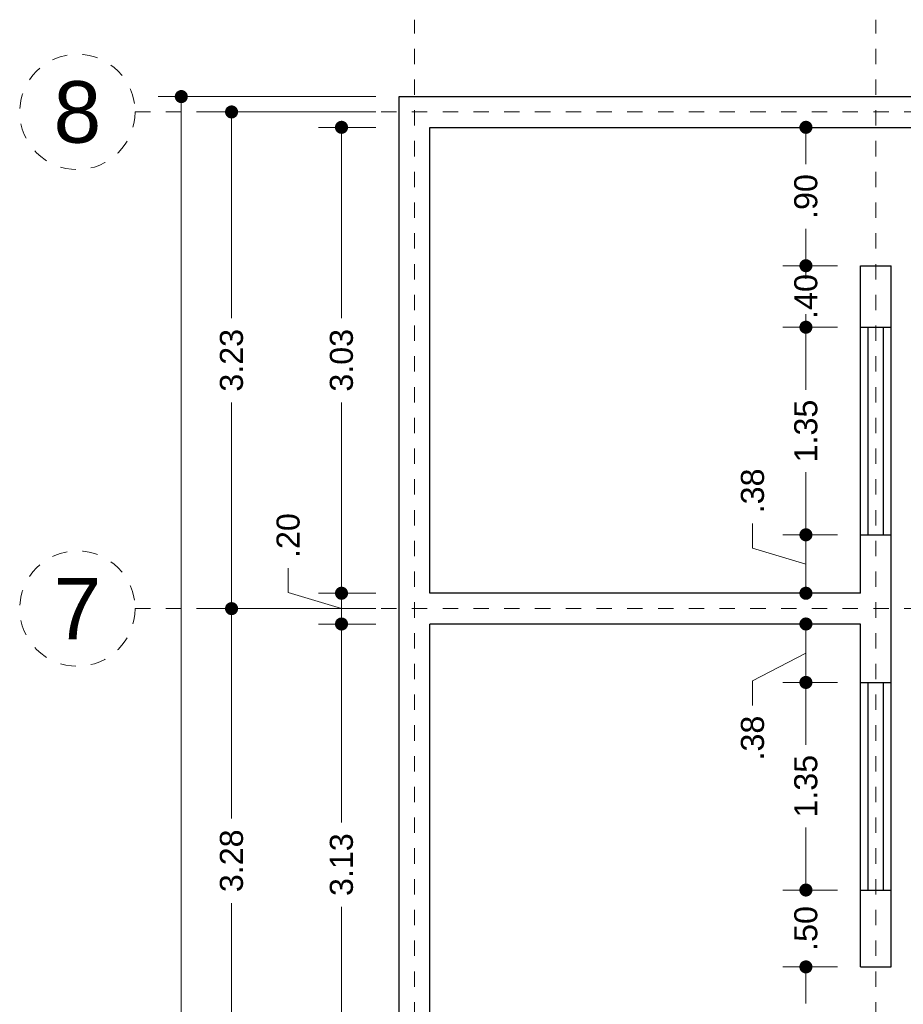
# Model space of a CAD drawing. Header units: millimetres. Extents: x -2.5 to 8.1, y -2.1 to 22.1.
# Tile 5 of 6: x -2.5 to 3.3, y 15.6 to 22. Entities that reach past the tile are written whole.
import ezdxf
from ezdxf.enums import TextEntityAlignment as Align

# ---------------------------------------------------------------- set-up
doc = ezdxf.new("R2010")
doc.units = ezdxf.units.MM
doc.header["$LTSCALE"] = 0.001
doc.linetypes.add('CENTER2', pattern=[28.575, 19.05, -3.175, 3.175, -3.175])
for name, color, linetype, lineweight in [('Cotas', 7, 'Continuous', 18), ('Ejes', 7, 'CENTER2', 5), ('Muros', 7, 'Continuous', 30), ('Ventanas', 250, 'Continuous', 25)]:
    doc.layers.add(name, color=color, linetype=linetype, lineweight=lineweight)
doc.styles.get("Standard").update_dxf_attribs({"font": 'arial.ttf'})
doc.dimstyles.new('1-100', dxfattribs={"dimscale": 100, "dimtxt": 0.0015, "dimasz": 0.00085, "dimexe": 0.0015, "dimexo": 0.0015, "dimgap": 0.0008, "dimtad": 0, "dimzin": 4, "dimdsep": 46, "dimtxsty": 'Standard', "dimblk": 'DOT', "dimcen": 0.0009, "dimclrd": 256, "dimclre": 256, "dimclrt": 256, "dimadec": 0, "dimazin": 0, "dimtfac": 1, "dimtofl": 0, "dimtmove": 1, "dimatfit": 2, "dimfxl": 0.0015, "dimtfill": 1, "dimtolj": 1, "dimtzin": 4, "dimlwd": -1, "dimlwe": -1, "dimarcsym": 0})

# ---------------------------------------------------------------- blocks, each defined once
blk = doc.blocks.new('_DOT')
at = {"color": 0, "linetype": 'ByBlock'}
blk.add_line((-0.5, 0), (-1, 0), dxfattribs=at)
at = {"color": 0, "linetype": 'ByBlock', "const_width": 0.5}
blk.add_lwpolyline([(-0.25, 0, 1), (0.25, 0, 1)], format="xyb", close=True, dxfattribs=at)
blk = doc.blocks.new('*D11')
at = {"layer": 'Cotas', "transparency": 16777216}
for p, q in [((-0.15, 21.4799), (-1.5657, 21.4799)), ((-1.4157, 21.3949), (-1.4157, 11.1448)), ((-1.4157, 0.2549), (-1.4157, 10.505)), ((-0.15, 0.1699), (-1.5657, 0.1699))]:
    blk.add_line(p, q, dxfattribs=at)
at = {"layer": 'Defpoints', "color": 0, "transparency": 16777216}
for p in [(-1.4157, 21.4799), (0, 21.4799), (0, 0.1699)]:
    blk.add_point(p, dxfattribs=at)
at = {"layer": 'Cotas', "transparency": 16777216, "xscale": 0.08499999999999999, "yscale": 0.08499999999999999, "zscale": 0.08499999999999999}
for p, rotation in [((-1.4157, 21.4799), 90), ((-1.4157, 0.1699), 270)]:
    blk.add_blockref('_DOT', p, dxfattribs=dict(at, rotation=rotation))
at = {"layer": 'Cotas', "transparency": 16777216, "insert": (-1.4157, 10.8249), "char_height": 0.15, "attachment_point": 5, "rotation": 90, "bg_fill": 3, "box_fill_scale": 1.1, "bg_fill_color": 256, "bg_fill_true_color": 13158600, "bg_fill_transparency": 0}
blk.add_mtext('\\A1;21.31', dxfattribs=at)
blk = doc.blocks.new('*D17')
at = {"layer": 'Cotas', "transparency": 16777216}
for p, q in [((-0.15, 18.1499), (-1.2389, 18.1499)), ((-1.0889, 18.0649), (-1.0889, 16.7848)), ((-1.0889, 14.9549), (-1.0889, 16.235)), ((-0.15, 14.8699), (-1.2389, 14.8699))]:
    blk.add_line(p, q, dxfattribs=at)
at = {"layer": 'Defpoints', "color": 0, "transparency": 16777216}
for p in [(-1.0889, 18.1499), (0, 18.1499), (0, 14.8699)]:
    blk.add_point(p, dxfattribs=at)
at = {"layer": 'Cotas', "transparency": 16777216, "xscale": 0.08499999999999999, "yscale": 0.08499999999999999, "zscale": 0.08499999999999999}
for p, rotation in [((-1.0889, 18.1499), 90), ((-1.0889, 14.8699), 270)]:
    blk.add_blockref('_DOT', p, dxfattribs=dict(at, rotation=rotation))
at = {"layer": 'Cotas', "transparency": 16777216, "insert": (-1.0889, 16.5099), "char_height": 0.15, "attachment_point": 5, "rotation": 90, "bg_fill": 3, "box_fill_scale": 1.1, "bg_fill_color": 256, "bg_fill_true_color": 13158600, "bg_fill_transparency": 0}
blk.add_mtext('\\A1;3.28', dxfattribs=at)
blk = doc.blocks.new('*D18')
at = {"layer": 'Cotas', "transparency": 16777216}
for p, q in [((-0.15, 21.3799), (-1.2389, 21.3799)), ((-1.0889, 21.2949), (-1.0889, 20.0397)), ((-1.0889, 18.2349), (-1.0889, 19.4902)), ((-0.15, 18.1499), (-1.2389, 18.1499))]:
    blk.add_line(p, q, dxfattribs=at)
at = {"layer": 'Defpoints', "color": 0, "transparency": 16777216}
for p in [(-1.0889, 21.3799), (0, 21.3799), (0, 18.1499)]:
    blk.add_point(p, dxfattribs=at)
at = {"layer": 'Cotas', "transparency": 16777216, "xscale": 0.08499999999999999, "yscale": 0.08499999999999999, "zscale": 0.08499999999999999}
for p, rotation in [((-1.0889, 21.3799), 90), ((-1.0889, 18.1499), 270)]:
    blk.add_blockref('_DOT', p, dxfattribs=dict(at, rotation=rotation))
at = {"layer": 'Cotas', "transparency": 16777216, "insert": (-1.0889, 19.7649), "char_height": 0.15, "attachment_point": 5, "rotation": 90, "bg_fill": 3, "box_fill_scale": 1.1, "bg_fill_color": 256, "bg_fill_true_color": 13158600, "bg_fill_transparency": 0}
blk.add_mtext('\\A1;3.23', dxfattribs=at)
blk = doc.blocks.new('*D19')
at = {"layer": 'Cotas', "transparency": 16777216}
for p, q in [((-0.15, 21.2799), (-0.524, 21.2799)), ((-0.374, 21.1949), (-0.374, 20.0397)), ((-0.374, 18.3349), (-0.374, 19.4902)), ((-0.15, 18.2499), (-0.524, 18.2499))]:
    blk.add_line(p, q, dxfattribs=at)
at = {"layer": 'Defpoints', "color": 0, "transparency": 16777216}
for p in [(0, 21.2799), (-0.374, 18.2499), (0, 18.2499)]:
    blk.add_point(p, dxfattribs=at)
at = {"layer": 'Cotas', "transparency": 16777216, "xscale": 0.08499999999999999, "yscale": 0.08499999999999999, "zscale": 0.08499999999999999}
for p, rotation in [((-0.374, 21.2799), 90), ((-0.374, 18.2499), 270)]:
    blk.add_blockref('_DOT', p, dxfattribs=dict(at, rotation=rotation))
at = {"layer": 'Cotas', "transparency": 16777216, "insert": (-0.374, 19.7649), "char_height": 0.15, "attachment_point": 5, "rotation": 90, "bg_fill": 3, "box_fill_scale": 1.1, "bg_fill_color": 256, "bg_fill_true_color": 13158600, "bg_fill_transparency": 0}
blk.add_mtext('\\A1;3.03', dxfattribs=at)
blk = doc.blocks.new('*D20')
at = {"layer": 'Cotas', "transparency": 16777216}
for p, q in [((-0.7206, 18.2539), (-0.7206, 18.4139)), ((-0.374, 18.3349), (-0.374, 18.4199)), ((-0.374, 18.1499), (-0.7206, 18.2539)), ((-0.15, 18.2499), (-0.524, 18.2499)), ((-0.374, 18.2499), (-0.374, 18.0499)), ((-0.15, 18.0499), (-0.524, 18.0499)), ((-0.374, 17.9649), (-0.374, 17.8799))]:
    blk.add_line(p, q, dxfattribs=at)
at = {"layer": 'Defpoints', "color": 0, "transparency": 16777216}
for p in [(0, 18.2499), (-0.374, 18.0499), (0, 18.0499)]:
    blk.add_point(p, dxfattribs=at)
at = {"layer": 'Cotas', "transparency": 16777216, "xscale": 0.08499999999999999, "yscale": 0.08499999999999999, "zscale": 0.08499999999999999}
for p, rotation in [((-0.374, 18.2499), 270), ((-0.374, 18.0499), 90)]:
    blk.add_blockref('_DOT', p, dxfattribs=dict(at, rotation=rotation))
at = {"layer": 'Cotas', "transparency": 16777216, "insert": (-0.7206, 18.625), "char_height": 0.15, "attachment_point": 5, "rotation": 90, "bg_fill": 3, "box_fill_scale": 1.1, "bg_fill_color": 256, "bg_fill_true_color": 13158600, "bg_fill_transparency": 0}
blk.add_mtext('\\A1;.20', dxfattribs=at)
blk = doc.blocks.new('*D21')
at = {"layer": 'Cotas', "transparency": 16777216}
for p, q in [((-0.15, 18.0499), (-0.524, 18.0499)), ((-0.374, 17.9649), (-0.374, 16.7597)), ((-0.374, 15.0049), (-0.374, 16.2102)), ((-0.15, 14.9199), (-0.524, 14.9199))]:
    blk.add_line(p, q, dxfattribs=at)
at = {"layer": 'Defpoints', "color": 0, "transparency": 16777216}
for p in [(0, 18.0499), (-0.374, 14.9199), (0, 14.9199)]:
    blk.add_point(p, dxfattribs=at)
at = {"layer": 'Cotas', "transparency": 16777216, "xscale": 0.08499999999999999, "yscale": 0.08499999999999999, "zscale": 0.08499999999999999}
for p, rotation in [((-0.374, 18.0499), 90), ((-0.374, 14.9199), 270)]:
    blk.add_blockref('_DOT', p, dxfattribs=dict(at, rotation=rotation))
at = {"layer": 'Cotas', "transparency": 16777216, "insert": (-0.374, 16.4849), "char_height": 0.15, "attachment_point": 5, "rotation": 90, "bg_fill": 3, "box_fill_scale": 1.1, "bg_fill_color": 256, "bg_fill_true_color": 13158600, "bg_fill_transparency": 0}
blk.add_mtext('\\A1;3.13', dxfattribs=at)
blk = doc.blocks.new('*D38')
at = {"layer": 'Cotas', "transparency": 16777216}
for p, q in [((2.6453, 16.4049), (2.6453, 16.4899)), ((2.85, 16.3199), (2.4953, 16.3199)), ((2.85, 15.8199), (2.4953, 15.8199)), ((2.6453, 15.7349), (2.6453, 15.6499))]:
    blk.add_line(p, q, dxfattribs=at)
at = {"layer": 'Defpoints', "color": 0, "transparency": 16777216}
for p in [(2.6453, 16.3199), (3, 16.3199), (3, 15.8199)]:
    blk.add_point(p, dxfattribs=at)
at = {"layer": 'Cotas', "transparency": 16777216, "xscale": 0.08499999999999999, "yscale": 0.08499999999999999, "zscale": 0.08499999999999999}
for p, rotation in [((2.6453, 16.3199), 270), ((2.6453, 15.8199), 90)]:
    blk.add_blockref('_DOT', p, dxfattribs=dict(at, rotation=rotation))
at = {"layer": 'Cotas', "transparency": 16777216, "insert": (2.6453, 16.0699), "char_height": 0.15, "attachment_point": 5, "rotation": 90, "bg_fill": 3, "box_fill_scale": 1.1, "bg_fill_color": 256, "bg_fill_true_color": 13158600, "bg_fill_transparency": 0}
blk.add_mtext('\\A1;.50', dxfattribs=at)
blk = doc.blocks.new('*D39')
at = {"layer": 'Cotas', "transparency": 16777216}
for p, q in [((2.85, 17.6699), (2.4953, 17.6699)), ((2.6453, 17.5849), (2.6453, 17.2632)), ((2.6453, 16.4049), (2.6453, 16.7266)), ((2.85, 16.3199), (2.4953, 16.3199))]:
    blk.add_line(p, q, dxfattribs=at)
at = {"layer": 'Defpoints', "color": 0, "transparency": 16777216}
for p in [(2.6453, 17.6699), (3, 17.6699), (3, 16.3199)]:
    blk.add_point(p, dxfattribs=at)
at = {"layer": 'Cotas', "transparency": 16777216, "xscale": 0.08499999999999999, "yscale": 0.08499999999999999, "zscale": 0.08499999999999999}
for p, rotation in [((2.6453, 17.6699), 90), ((2.6453, 16.3199), 270)]:
    blk.add_blockref('_DOT', p, dxfattribs=dict(at, rotation=rotation))
at = {"layer": 'Cotas', "transparency": 16777216, "insert": (2.6453, 16.9949), "char_height": 0.15, "attachment_point": 5, "rotation": 90, "bg_fill": 3, "box_fill_scale": 1.1, "bg_fill_color": 256, "bg_fill_true_color": 13158600, "bg_fill_transparency": 0}
blk.add_mtext('\\A1;1.35', dxfattribs=at)
blk = doc.blocks.new('*D40')
at = {"layer": 'Cotas', "transparency": 16777216}
for p, q in [((2.85, 18.0499), (2.4953, 18.0499)), ((2.6453, 17.7549), (2.6453, 17.9649)), ((2.6453, 17.8599), (2.2987, 17.6795)), ((2.2987, 17.6795), (2.2987, 17.5195)), ((2.85, 17.6699), (2.4953, 17.6699))]:
    blk.add_line(p, q, dxfattribs=at)
at = {"layer": 'Defpoints', "color": 0, "transparency": 16777216}
for p in [(2.6453, 18.0499), (3, 18.0499), (3, 17.6699)]:
    blk.add_point(p, dxfattribs=at)
at = {"layer": 'Cotas', "transparency": 16777216, "xscale": 0.08499999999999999, "yscale": 0.08499999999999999, "zscale": 0.08499999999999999}
for p, rotation in [((2.6453, 18.0499), 90), ((2.6453, 17.6699), 270)]:
    blk.add_blockref('_DOT', p, dxfattribs=dict(at, rotation=rotation))
at = {"layer": 'Cotas', "transparency": 16777216, "insert": (2.2987, 17.308), "char_height": 0.15, "attachment_point": 5, "rotation": 90, "bg_fill": 3, "box_fill_scale": 1.1, "bg_fill_color": 256, "bg_fill_true_color": 13158600, "bg_fill_transparency": 0}
blk.add_mtext('\\A1;.38', dxfattribs=at)
blk = doc.blocks.new('*D41')
at = {"layer": 'Cotas', "transparency": 16777216}
for p, q in [((2.85, 15.8199), (2.4953, 15.8199)), ((2.6453, 15.7349), (2.6453, 15.5811)), ((2.6453, 15.0049), (2.6453, 15.1588)), ((3.05, 14.9199), (2.4953, 14.9199))]:
    blk.add_line(p, q, dxfattribs=at)
at = {"layer": 'Defpoints', "color": 0, "transparency": 16777216}
for p in [(3, 15.8199), (2.6453, 14.9199), (3.2, 14.9199)]:
    blk.add_point(p, dxfattribs=at)
at = {"layer": 'Cotas', "transparency": 16777216, "xscale": 0.08499999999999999, "yscale": 0.08499999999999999, "zscale": 0.08499999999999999}
for p, rotation in [((2.6453, 15.8199), 90), ((2.6453, 14.9199), 270)]:
    blk.add_blockref('_DOT', p, dxfattribs=dict(at, rotation=rotation))
at = {"layer": 'Cotas', "transparency": 16777216, "insert": (2.6453, 15.3699), "char_height": 0.15, "attachment_point": 5, "rotation": 90, "bg_fill": 3, "box_fill_scale": 1.1, "bg_fill_color": 256, "bg_fill_true_color": 13158600, "bg_fill_transparency": 0}
blk.add_mtext('\\A1;.90', dxfattribs=at)
blk = doc.blocks.new('*D42')
at = {"layer": 'Cotas', "transparency": 16777216}
for p, q in [((2.2987, 18.5439), (2.2987, 18.7039)), ((2.85, 18.6299), (2.4953, 18.6299)), ((2.6453, 18.4399), (2.2987, 18.5439)), ((2.6453, 18.3349), (2.6453, 18.5449)), ((2.85, 18.2499), (2.4953, 18.2499))]:
    blk.add_line(p, q, dxfattribs=at)
at = {"layer": 'Defpoints', "color": 0, "transparency": 16777216}
for p in [(2.6453, 18.6299), (3, 18.6299), (3, 18.2499)]:
    blk.add_point(p, dxfattribs=at)
at = {"layer": 'Cotas', "transparency": 16777216, "xscale": 0.08499999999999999, "yscale": 0.08499999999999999, "zscale": 0.08499999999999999}
for p, rotation in [((2.6453, 18.6299), 90), ((2.6453, 18.2499), 270)]:
    blk.add_blockref('_DOT', p, dxfattribs=dict(at, rotation=rotation))
at = {"layer": 'Cotas', "transparency": 16777216, "insert": (2.2987, 18.9155), "char_height": 0.15, "attachment_point": 5, "rotation": 90, "bg_fill": 3, "box_fill_scale": 1.1, "bg_fill_color": 256, "bg_fill_true_color": 13158600, "bg_fill_transparency": 0}
blk.add_mtext('\\A1;.38', dxfattribs=at)
blk = doc.blocks.new('*D43')
at = {"layer": 'Cotas', "transparency": 16777216}
for p, q in [((2.85, 19.9799), (2.4953, 19.9799)), ((2.6453, 19.8949), (2.6453, 19.5732)), ((2.6453, 18.7149), (2.6453, 19.0366)), ((2.85, 18.6299), (2.4953, 18.6299))]:
    blk.add_line(p, q, dxfattribs=at)
at = {"layer": 'Defpoints', "color": 0, "transparency": 16777216}
for p in [(2.6453, 19.9799), (3, 19.9799), (3, 18.6299)]:
    blk.add_point(p, dxfattribs=at)
at = {"layer": 'Cotas', "transparency": 16777216, "xscale": 0.08499999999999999, "yscale": 0.08499999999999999, "zscale": 0.08499999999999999}
for p, rotation in [((2.6453, 19.9799), 90), ((2.6453, 18.6299), 270)]:
    blk.add_blockref('_DOT', p, dxfattribs=dict(at, rotation=rotation))
at = {"layer": 'Cotas', "transparency": 16777216, "insert": (2.6453, 19.3049), "char_height": 0.15, "attachment_point": 5, "rotation": 90, "bg_fill": 3, "box_fill_scale": 1.1, "bg_fill_color": 256, "bg_fill_true_color": 13158600, "bg_fill_transparency": 0}
blk.add_mtext('\\A1;1.35', dxfattribs=at)
blk = doc.blocks.new('*D44')
at = {"layer": 'Cotas', "transparency": 16777216}
for p, q in [((2.85, 20.3799), (2.4953, 20.3799)), ((2.6453, 20.0649), (2.6453, 20.2949)), ((2.85, 19.9799), (2.4953, 19.9799))]:
    blk.add_line(p, q, dxfattribs=at)
at = {"layer": 'Defpoints', "color": 0, "transparency": 16777216}
for p in [(2.6453, 20.3799), (3, 20.3799), (3, 19.9799)]:
    blk.add_point(p, dxfattribs=at)
at = {"layer": 'Cotas', "transparency": 16777216, "insert": (2.6453, 20.1799), "char_height": 0.15, "attachment_point": 5, "rotation": 90, "bg_fill": 3, "box_fill_scale": 1.1, "bg_fill_color": 256, "bg_fill_true_color": 13158600, "bg_fill_transparency": 0}
blk.add_mtext('\\A1;.40', dxfattribs=at)
at = {"layer": 'Cotas', "transparency": 16777216, "xscale": 0.08499999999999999, "yscale": 0.08499999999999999, "zscale": 0.08499999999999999}
for p, rotation in [((2.6453, 20.3799), 90), ((2.6453, 19.9799), 270)]:
    blk.add_blockref('_DOT', p, dxfattribs=dict(at, rotation=rotation))
blk = doc.blocks.new('*D45')
at = {"layer": 'Cotas', "transparency": 16777216}
for p, q in [((2.95, 21.2799), (2.4953, 21.2799)), ((2.6453, 21.1949), (2.6453, 21.0411)), ((2.6453, 20.4649), (2.6453, 20.6188)), ((2.85, 20.3799), (2.4953, 20.3799))]:
    blk.add_line(p, q, dxfattribs=at)
at = {"layer": 'Defpoints', "color": 0, "transparency": 16777216}
for p in [(2.6453, 21.2799), (3.1, 21.2799), (3, 20.3799)]:
    blk.add_point(p, dxfattribs=at)
at = {"layer": 'Cotas', "transparency": 16777216, "xscale": 0.08499999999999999, "yscale": 0.08499999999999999, "zscale": 0.08499999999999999}
for p, rotation in [((2.6453, 21.2799), 90), ((2.6453, 20.3799), 270)]:
    blk.add_blockref('_DOT', p, dxfattribs=dict(at, rotation=rotation))
at = {"layer": 'Cotas', "transparency": 16777216, "insert": (2.6453, 20.8299), "char_height": 0.15, "attachment_point": 5, "rotation": 90, "bg_fill": 3, "box_fill_scale": 1.1, "bg_fill_color": 256, "bg_fill_true_color": 13158600, "bg_fill_transparency": 0}
blk.add_mtext('\\A1;.90', dxfattribs=at)

msp = doc.modelspace()

# ---------------------------------------------------------------- linework, layer by layer
at = {"layer": 'Ejes', "linetype": 'CENTER2'}
for p, q in [((0.1, -1.3089), (0.1, 21.9799)), ((3.1, -1.3089), (3.1, 21.9799)), ((-1.7163, 21.3799), (7.6, 21.3799)), ((-1.7163, 18.1499), (7.6, 18.1499))]:
    msp.add_line(p, q, dxfattribs=at)
at = {"layer": 'Ejes'}
for centre in [(-2.0913, 21.3799), (-2.0913, 18.1499)]:
    msp.add_circle(centre, 0.375, dxfattribs=at)
at = {"layer": 'Muros'}
for p, q in [((0, 0.1699), (0, 21.4799)), ((0, 21.4799), (7.1, 21.4799)), ((0.2, 21.2799), (6.9, 21.2799)), ((0.2, 18.2499), (0.2, 21.2799)), ((3, 20.3799), (3.2, 20.3799)), ((3, 18.2499), (3, 20.3799)), ((3.2, 15.8199), (3.2, 20.3799)), ((3, 18.2499), (0.2, 18.2499)), ((0.2, 14.9199), (0.2, 18.0499)), ((3, 18.0499), (0.2, 18.0499)), ((3, 15.8199), (3, 18.0499)), ((3, 15.8199), (3.2, 15.8199))]:
    msp.add_line(p, q, dxfattribs=at)
at = {"layer": 'Ventanas'}
for p, q in [((3, 19.9799), (3.2, 19.9799)), ((3.05, 18.6299), (3.05, 19.9799)), ((3.15, 18.6299), (3.15, 19.9799)), ((3, 18.6299), (3.2, 18.6299)), ((3, 17.6699), (3.2, 17.6699)), ((3.05, 16.3199), (3.05, 17.6699)), ((3.15, 16.3199), (3.15, 17.6699)), ((3, 16.3199), (3.2, 16.3199))]:
    msp.add_line(p, q, dxfattribs=at)

# ---------------------------------------------------------------- texts
at = {"layer": 'Ejes'}
for s, p in [('8', (-2.0913, 21.3799)), ('7', (-2.0913, 18.1499))]:
    msp.add_text(s, height=0.4, dxfattribs=at).set_placement(p, align=Align.MIDDLE_CENTER)

# ---------------------------------------------------------------- next in the draw order: dimensions: what is measured, and where the dimension line sits
at = {"layer": 'Cotas'}
for base, p1, p2, picture, middle in [((-1.4157, 21.4799), (0, 0.1699), (0, 21.4799), '*D11', (-1.4157, 10.8249)), ((2.6453, 18.6299), (3, 18.2499), (3, 18.6299), '*D42', (2.2987, 18.7839))]:
    dim = msp.add_linear_dim(base=base, p1=p1, p2=p2, angle=90, dimstyle='1-100', dxfattribs=at)
    dim.commit()
    dim.dimension.update_dxf_attribs({"geometry": picture, "text_midpoint": middle})
dim = msp.add_linear_dim(base=(2.6453, 16.3199), p1=(3, 15.8199), p2=(3, 16.3199), angle=90, dimstyle='1-100', dxfattribs=at)
dim.commit()
dim.dimension.update_dxf_attribs({"geometry": '*D38', "text_midpoint": (2.6453, 16.0699), "dimtype": 160})

# ---------------------------------------------------------------- next in the draw order: dimensions: what is measured, and where the dimension line sits
for base, p1, p2, picture, middle in [((2.6453, 19.9799), (3, 18.6299), (3, 19.9799), '*D43', (2.6453, 19.3049)), ((-1.0889, 18.1499), (0, 14.8699), (0, 18.1499), '*D17', (-1.0889, 16.5099)), ((2.6453, 17.6699), (3, 16.3199), (3, 17.6699), '*D39', (2.6453, 16.9949)), ((2.6453, 14.9199), (3, 15.8199), (3.2, 14.9199), '*D41', (2.6453, 15.3699))]:
    dim = msp.add_linear_dim(base=base, p1=p1, p2=p2, angle=90, dimstyle='1-100', dxfattribs=at)
    dim.commit()
    dim.dimension.update_dxf_attribs({"geometry": picture, "text_midpoint": middle})

# ---------------------------------------------------------------- next in the draw order: dimensions: what is measured, and where the dimension line sits
dim = msp.add_linear_dim(base=(-1.0889, 21.3799), p1=(0, 18.1499), p2=(0, 21.3799), angle=90, dimstyle='1-100', dxfattribs=at)
dim.commit()
dim.dimension.update_dxf_attribs({"geometry": '*D18', "text_midpoint": (-1.0889, 19.7649)})
for base, p1, p2, picture, middle in [((2.6453, 20.3799), (3, 19.9799), (3, 20.3799), '*D44', (2.6453, 20.1799)), ((2.6453, 18.0499), (3, 17.6699), (3, 18.0499), '*D40', (2.2987, 17.4395))]:
    dim = msp.add_linear_dim(base=base, p1=p1, p2=p2, angle=90, dimstyle='1-100', dxfattribs=at)
    dim.commit()
    dim.dimension.update_dxf_attribs({"geometry": picture, "text_midpoint": middle, "dimtype": 160})

# ---------------------------------------------------------------- next in the draw order: dimensions: what is measured, and where the dimension line sits
for base, p1, p2, picture, middle in [((-0.374, 18.2499), (0, 21.2799), (0, 18.2499), '*D19', (-0.374, 19.7649)), ((2.6453, 21.2799), (3, 20.3799), (3.1, 21.2799), '*D45', (2.6453, 20.8299))]:
    dim = msp.add_linear_dim(base=base, p1=p1, p2=p2, angle=90, dimstyle='1-100', dxfattribs=at)
    dim.commit()
    dim.dimension.update_dxf_attribs({"geometry": picture, "text_midpoint": middle})

# ---------------------------------------------------------------- next in the draw order: dimensions: what is measured, and where the dimension line sits
dim = msp.add_linear_dim(base=(-0.374, 18.0499), p1=(0, 18.2499), p2=(0, 18.0499), angle=90, dimstyle='1-100', dxfattribs=at)
dim.commit()
dim.dimension.update_dxf_attribs({"geometry": '*D20', "text_midpoint": (-0.7206, 18.4939)})

# ---------------------------------------------------------------- next in the draw order: dimensions: what is measured, and where the dimension line sits
dim = msp.add_linear_dim(base=(-0.374, 14.9199), p1=(0, 18.0499), p2=(0, 14.9199), angle=90, dimstyle='1-100', dxfattribs=at)
dim.commit()
dim.dimension.update_dxf_attribs({"geometry": '*D21', "text_midpoint": (-0.374, 16.4849)})

doc.saveas('drawing.dxf')
